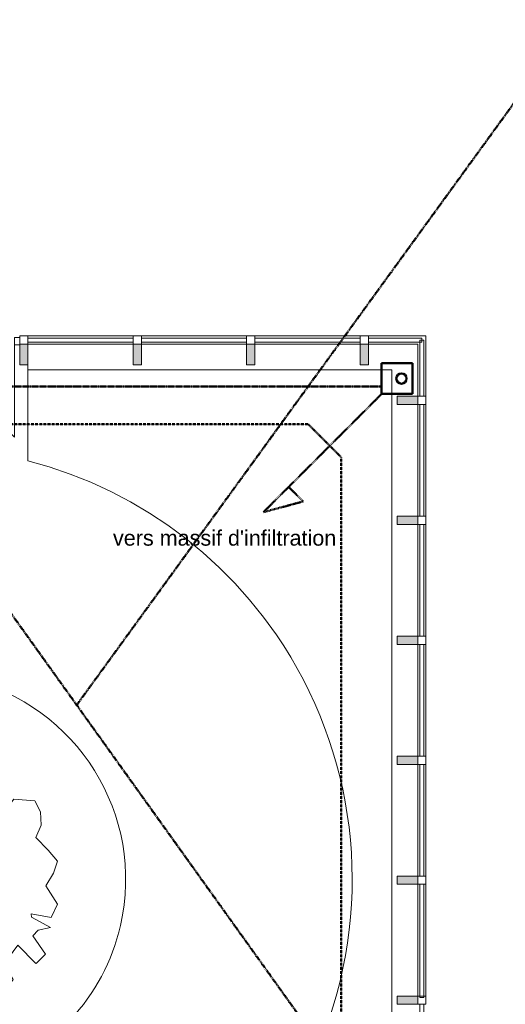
# Model space of a CAD drawing. Header units: millimetres. Extents: x -15787 to 43305, y -34460 to 16025.
# Tile 17 of 44: x 7332 to 12053, y -12627 to -3057. Entities that reach past the tile are written whole.
import ezdxf

# ---------------------------------------------------------------- set-up
doc = ezdxf.new("R2010")
doc.units = ezdxf.units.MM
for name, pattern in [('Caché', [3, 2, -1]), ('Center 1_4_', [13.49375, 6.35, -2.38125, 2.38125, -2.38125]), ('Centre', [12.5, 2.5, -1.875, 6.25, -1.875])]:
    doc.linetypes.add(name, pattern=pattern)
for name, color, linetype, lineweight in [('A-COLS', 52, 'Continuous', 9), ('A-DETL', 90, 'Continuous', 50), ('A-DOOR', 31, 'Continuous', 13), ('A-DOOR-FRAM', 31, 'Continuous', 13), ('A-GLAZ-CURT', 52, 'Continuous', 9), ('A-GLAZ-CWMG', 51, 'Continuous', 9), ('Arbre dessus-Divers _3__dwg', 8, 'Continuous', 9), ('C-TOPO-SDVS', 7, 'Continuous', 9), ('G-ANNO-TEXT', 231, 'Continuous', 9)]:
    doc.layers.add(name, color=color, linetype=linetype, lineweight=lineweight)
doc.styles.add('Arial_1', font='arial.ttf', dxfattribs={"height": 150})

# ---------------------------------------------------------------- blocks, each defined once
blk = doc.blocks.new('Panneau système - Vitré-8080778-RDC_Réseaux')
at = {"layer": 'A-GLAZ-CURT', "color": 30}
for p, q in [((272.75, 20), (-272.75, 20)), ((-272.75, 20), (-272.75, -20)), ((272.75, -20), (272.75, 20)), ((-272.75, -20), (272.75, -20))]:
    blk.add_line(p, q, dxfattribs=at)
blk = doc.blocks.new('Panneau système - Vitré-8391233-RDC_Réseaux')
at = {"layer": 'A-GLAZ-CURT', "color": 30}
for p, q in [((511.6, 20), (-511.6, 20)), ((-511.6, 20), (-511.6, -20)), ((511.6, -20), (511.6, 20)), ((-511.6, -20), (511.6, -20))]:
    blk.add_line(p, q, dxfattribs=at)
blk = doc.blocks.new('Panneau système - Vitré-8391234-RDC_Réseaux')
at = {"layer": 'A-GLAZ-CURT', "color": 30}
for p, q in [((511.6, 20), (-511.6, 20)), ((-511.6, 20), (-511.6, -20)), ((511.6, -20), (511.6, 20)), ((-511.6, -20), (511.6, -20))]:
    blk.add_line(p, q, dxfattribs=at)
blk = doc.blocks.new('Panneau système - Vitré-8391235-RDC_Réseaux')
at = {"layer": 'A-GLAZ-CURT', "color": 30}
for p, q in [((511.6, 20), (-511.6, 20)), ((-511.6, 20), (-511.6, -20)), ((511.6, -20), (511.6, 20)), ((-511.6, -20), (511.6, -20))]:
    blk.add_line(p, q, dxfattribs=at)
blk = doc.blocks.new('Meneau rectangulaire - 80 x 80mm-V2-RDC_Réseaux')
at = {"layer": 'A-GLAZ-CWMG', "color": 23, "lineweight": 13}
for p, q in [((-40, 40), (40, 40)), ((40, 40), (40, -40)), ((-40, -40), (-40, -25)), ((40, -40), (-40, -40))]:
    blk.add_line(p, q, dxfattribs=at)
blk = doc.blocks.new('Meneau rectangulaire - 80 x 80mm-V1-RDC_Réseaux')
at = {"layer": 'A-GLAZ-CWMG', "color": 23, "lineweight": 13}
for p, q in [((-40, 40), (40, 40)), ((-40, -40), (-40, 40)), ((40, 40), (40, -40)), ((40, -40), (-40, -40))]:
    blk.add_line(p, q, dxfattribs=at)
blk = doc.blocks.new('Meneau rectangulaire - 80 x 80mm-8077607-RDC_Réseaux')
at = {"layer": 'A-GLAZ-CWMG', "color": 30}
for p, q in [((7913, -6130.8), (7412, -6130.8)), ((7913, -6210.8), (7412, -6210.8))]:
    blk.add_line(p, q, dxfattribs=at)
blk = doc.blocks.new('Meneau rectangulaire - 80 x 80mm-8077608-RDC_Réseaux')
at = {"layer": 'A-GLAZ-CWMG', "color": 30}
for p, q in [((8623, -6130.8), (8515.2, -6130.8)), ((8623, -6210.8), (8515.2, -6210.8))]:
    blk.add_line(p, q, dxfattribs=at)
blk = doc.blocks.new('Meneau rectangulaire - 80 x 80mm-8077609-RDC_Réseaux')
at = {"layer": 'A-GLAZ-CWMG', "color": 30}
for p, q in [((10043, -6130.8), (9618.5, -6130.8)), ((10043, -6210.8), (9618.5, -6210.8))]:
    blk.add_line(p, q, dxfattribs=at)
blk = doc.blocks.new('Panneau système - Vitré-8350487-RDC_Réseaux')
at = {"layer": 'A-GLAZ-CURT', "color": 30}
for p, q in [((543.1, 20), (-543.1, 20)), ((-543.1, 20), (-543.1, -20)), ((543.1, -20), (543.1, 20)), ((-543.1, -20), (543.1, -20))]:
    blk.add_line(p, q, dxfattribs=at)
blk = doc.blocks.new('Panneau système - Vitré-8350443-RDC_Réseaux')
at = {"layer": 'A-GLAZ-CURT', "color": 30}
for p, q in [((549.8, 20), (-549.8, 20)), ((-549.8, 20), (-549.8, -20)), ((549.8, -20), (549.8, 20)), ((-549.8, -20), (549.8, -20))]:
    blk.add_line(p, q, dxfattribs=at)
blk = doc.blocks.new('Panneau système - Vitré-8391240-RDC_Réseaux')
at = {"layer": 'A-GLAZ-CURT', "color": 30}
for p, q in [((260, 20), (-260, 20)), ((-260, 20), (-260, -20)), ((260, -20), (260, 20)), ((-260, -20), (260, -20))]:
    blk.add_line(p, q, dxfattribs=at)
blk = doc.blocks.new('Meneau rectangulaire - 80 x 80mm-8077612-RDC_Réseaux')
at = {"layer": 'A-GLAZ-CWMG', "color": 30}
for p, q in [((10753, -6130.8), (10721.7, -6130.8)), ((10753, -6210.8), (10721.7, -6210.8))]:
    blk.add_line(p, q, dxfattribs=at)
blk = doc.blocks.new('Meneau rectangulaire - 80 x 80mm-8077630-RDC_Réseaux')
at = {"layer": 'A-GLAZ-CWMG', "color": 30}
for p, q in [((11201.7, -6716.3), (11201.7, -6210.8)), ((11281.7, -6716.3), (11281.7, -6130.8))]:
    blk.add_line(p, q, dxfattribs=at)
blk = doc.blocks.new('Meneau rectangulaire - 80 x 80mm-8077640-RDC_Réseaux')
at = {"layer": 'A-GLAZ-CWMG', "color": 23, "lineweight": 13}
for p, q in [((-40, 40), (40, 40)), ((-40, -40), (-40, 40)), ((40, 40), (40, -40)), ((40, -40), (-40, -40))]:
    blk.add_line(p, q, dxfattribs=at)
blk = doc.blocks.new('Meneau rectangulaire - 80 x 80mm-8350485-RDC_Réseaux')
at = {"layer": 'A-GLAZ-CWMG', "color": 30}
for p, q in [((11201.7, -7882.5), (11201.7, -6796.3)), ((11281.7, -7882.5), (11281.7, -6796.3))]:
    blk.add_line(p, q, dxfattribs=at)
blk = doc.blocks.new('Meneau rectangulaire - 80 x 80mm-8350441-RDC_Réseaux')
at = {"layer": 'A-GLAZ-CWMG', "color": 30}
for p, q in [((11201.7, -12547.3), (11201.7, -11461.1)), ((11281.7, -12547.3), (11281.7, -11461.1))]:
    blk.add_line(p, q, dxfattribs=at)
blk = doc.blocks.new('Double vitrée - Double vitrée-8399190-RDC_Réseaux')
at = {"layer": 'A-DOOR', "color": 23}
for p, q in [((-910, -944.6), (-910, -35)), ((910, -944.6), (910, -35))]:
    blk.add_line(p, q, dxfattribs=at)
at = {"layer": 'A-DOOR', "color": 30, "lineweight": 9}
for p in [(-910, -944.6), (910, -944.6)]:
    blk.add_line(p, (0, -35), dxfattribs=at)
at = {"layer": 'A-DOOR-FRAM', "color": 23}
for p, q in [((-960, 25), (-910, 25)), ((-960, -45), (-960, 25)), ((-910, 25), (-910, -45)), ((910, -45), (910, 25)), ((910, 25), (960, 25)), ((960, 25), (960, -45)), ((-910, -45), (-960, -45)), ((960, -45), (910, -45))]:
    blk.add_line(p, q, dxfattribs=at)
blk = doc.blocks.new('Arbre dessus-Divers _3__dwg-7808548-RDC_Réseaux')
at = {"lineweight": 9, "flags": 128}
for points in [[(15281.1, -1814.3), (15256, -1788.8), (15222.7, -1811), (15219.6, -1786.7), (15199.6, -1767.8), (15143.6, -1762), (15125.6, -1728.3), (15127.2, -1696.7), (15109.4, -1668), (15092.5, -1670.8), (15072.8, -1661.6), (15063.9, -1603.5), (15070.8, -1588.6), (15075.1, -1566.7), (15099.3, -1563.6), (15091.7, -1549.2), (15062.5, -1550), (15047.1, -1521.2), (15053.6, -1489.3), (15070.2, -1474.3), (15094, -1456.6), (15100.6, -1427.2), (15087.3, -1388.6), (15088.7, -1349.7), (15122.3, -1331.7), (15146.4, -1323.8), (15181.5, -1274.2), (15223.1, -1282.8), (15230.7, -1294.7), (15223.9, -1314.4), (15250.8, -1321), (15262.5, -1301.2), (15254.6, -1279.5), (15253.6, -1243), (15299.8, -1241.8), (15322.1, -1255.8), (15325.8, -1306.8), (15347.7, -1306.2), (15351.4, -1262.3), (15348, -1225.9), (15379.5, -1222.6), (15402.1, -1251.2), (15409.8, -1265.6), (15451.5, -1279.1), (15468.2, -1266.5), (15510, -1282.4), (15535, -1308.5), (15523.9, -1347.7), (15538.8, -1359.5), (15548.2, -1347.1), (15594.5, -1350.7), (15607.2, -1374.7), (15608, -1403.9), (15596.6, -1431), (15624.1, -1459.5), (15644.2, -1483.2), (15635.2, -1510.2), (15618.9, -1537.4), (15635.2, -1510.2)], [(15618.9, -1537.4), (15644.3, -1578.2), (15630.5, -1607.7), (15586.6, -1599.2)], [(15597.3, -1709), (15618.1, -1688.4), (15590.3, -1647.7), (15602.1, -1635.2), (15628.7, -1629.7), (15586.8, -1606.5), (15586.6, -1599.2)], [(15596.7, -1708.4), (15556.8, -1668.1), (15526.3, -1710.3), (15546.7, -1743.8), (15530.2, -1766.2), (15481.1, -1748), (15442.6, -1761.2), (15440.7, -1783.2), (15458.2, -1799.8), (15424.9, -1825), (15395.2, -1808.7), (15394.3, -1772.3), (15371.5, -1741.2), (15347.2, -1741.9), (15340.6, -1764), (15360.7, -1790.2), (15363.4, -1802.3), (15341.8, -1810.2), (15334.4, -1805.5), (15281.1, -1814.3)]]:
    blk.add_lwpolyline(points, dxfattribs=at)
for points in [[(15268.8, -1530.8), (15245.2, -1555.8), (15229.8, -1524.5), (15248.9, -1511.8)], [(15356.1, -1534.4), (15327, -1535.1), (15346, -1520), (15356.1, -1534.4), (15327, -1535.1)], [(15125.9, -1617.7), (15143, -1622.1), (15145.8, -1634.2), (15128.9, -1639.5)], [(15196.6, -1641.9), (15232.2, -1606.9), (15239.6, -1613.9), (15221, -1646.1), (15233.7, -1662.8), (15233.9, -1672.5), (15197.3, -1668.6)], [(15271.1, -1714.7), (15260.8, -1693.1), (15280.1, -1687.7), (15288.1, -1711.9)], [(15194.4, -1755.7), (15218.3, -1738), (15220.3, -1723.4), (15242.4, -1732.5), (15235.6, -1749.8)], [(15270.4, -1778), (15279.7, -1763.2), (15304.4, -1774.7), (15318.7, -1767), (15328.7, -1776.4), (15328.9, -1783.7), (15317.1, -1793.8), (15302.5, -1794.2), (15275.5, -1785.2)]]:
    blk.add_lwpolyline(points, close=True, dxfattribs=at)
blk = doc.blocks.new('Meneau rectangulaire - 80 x 80mm-8077625-RDC_Réseaux')
at = {"layer": 'A-GLAZ-CWMG', "color": 30}
for p, q in [((8435.2, -6130.8), (7913, -6130.8)), ((8435.2, -6210.8), (7913, -6210.8))]:
    blk.add_line(p, q, dxfattribs=at)
blk = doc.blocks.new('Meneau rectangulaire - 80 x 80mm-8077226-RDC_Réseaux')
at = {"layer": 'A-GLAZ-CWMG', "color": 30}
for p, q in [((5073, -6130.8), (4363, -6130.8)), ((5073, -6210.8), (4363, -6210.8))]:
    blk.add_line(p, q, dxfattribs=at)
blk = doc.blocks.new('Meneau rectangulaire - 80 x 80mm-8077626-RDC_Réseaux')
at = {"layer": 'A-GLAZ-CWMG', "color": 30}
for p, q in [((9538.5, -6130.8), (9333, -6130.8)), ((9538.5, -6210.8), (9333, -6210.8))]:
    blk.add_line(p, q, dxfattribs=at)
blk = doc.blocks.new('Meneau rectangulaire - 80 x 80mm-8077627-RDC_Réseaux')
at = {"layer": 'A-GLAZ-CWMG', "color": 30}
for p, q in [((10641.7, -6130.8), (10043, -6130.8)), ((10641.7, -6210.8), (10043, -6210.8))]:
    blk.add_line(p, q, dxfattribs=at)
blk = doc.blocks.new('Meneau rectangulaire - 80 x 80mm-8077629-RDC_Réseaux')
at = {"layer": 'A-GLAZ-CWMG', "color": 30}
for p, q in [((11281.7, -6130.8), (10753, -6130.8)), ((11201.7, -6210.8), (10753, -6210.8))]:
    blk.add_line(p, q, dxfattribs=at)

msp = doc.modelspace()

# ---------------------------------------------------------------- hatches: boundary and pattern name
at = {"layer": 'A-COLS'}
for points in [[(7412, -6410.8), (7412, -6210.8), (7332, -6210.8), (7332, -6410.8)], [(8435.2, -6410.8), (8515.2, -6410.8), (8515.2, -6210.8), (8435.2, -6210.8)], [(9538.5, -6410.8), (9618.5, -6410.8), (9618.5, -6210.8), (9538.5, -6210.8)], [(10641.7, -6410.8), (10721.7, -6410.8), (10721.7, -6210.8), (10641.7, -6210.8)], [(11001.7, -6716.3), (11001.7, -6796.3), (11201.7, -6796.3), (11201.7, -6716.3)], [(11001.7, -7882.5), (11001.7, -7962.5), (11201.7, -7962.5), (11201.7, -7882.5)], [(11001.7, -9048.7), (11001.7, -9128.7), (11201.7, -9128.7), (11201.7, -9048.7)], [(11001.7, -10214.9), (11001.7, -10294.9), (11201.7, -10294.9), (11201.7, -10214.9)], [(11001.7, -11381.1), (11001.7, -11461.1), (11201.7, -11461.1), (11201.7, -11381.1)], [(11001.7, -12547.3), (11001.7, -12627.3), (11201.7, -12627.3), (11201.7, -12547.3)]]:
    msp.add_hatch(color=30, dxfattribs=at).paths.add_polyline_path(points)

# ---------------------------------------------------------------- linework, layer by layer
at = {"layer": 'A-COLS', "color": 30}
for p, q in [((7412, -6210.8), (7332, -6210.8)), ((7332, -6215.8), (7332, -6410.8)), ((7412, -6410.8), (7412, -6210.8)), ((8515.2, -6210.8), (8435.2, -6210.8)), ((8435.2, -6210.8), (8435.2, -6410.8)), ((8515.2, -6410.8), (8515.2, -6210.8)), ((9618.5, -6210.8), (9538.5, -6210.8)), ((9538.5, -6210.8), (9538.5, -6410.8)), ((9618.5, -6410.8), (9618.5, -6210.8)), ((10721.7, -6210.8), (10641.7, -6210.8)), ((10641.7, -6210.8), (10641.7, -6410.8)), ((10721.7, -6410.8), (10721.7, -6210.8)), ((7332, -6410.8), (7412, -6410.8)), ((8435.2, -6410.8), (8515.2, -6410.8)), ((9538.5, -6410.8), (9618.5, -6410.8)), ((10641.7, -6410.8), (10721.7, -6410.8)), ((11201.7, -6716.3), (11001.7, -6716.3)), ((11001.7, -6716.3), (11001.7, -6796.3)), ((11201.7, -6796.3), (11201.7, -6716.3)), ((11001.7, -6796.3), (11201.7, -6796.3)), ((11201.7, -7882.5), (11001.7, -7882.5)), ((11001.7, -7882.5), (11001.7, -7962.5)), ((11201.7, -7962.5), (11201.7, -7882.5)), ((11001.7, -7962.5), (11201.7, -7962.5)), ((11201.7, -9048.7), (11001.7, -9048.7)), ((11001.7, -9048.7), (11001.7, -9128.7)), ((11201.7, -9128.7), (11201.7, -9048.7)), ((11001.7, -9128.7), (11201.7, -9128.7)), ((11201.7, -10214.9), (11001.7, -10214.9)), ((11001.7, -10214.9), (11001.7, -10294.9)), ((11201.7, -10294.9), (11201.7, -10214.9)), ((11001.7, -10294.9), (11201.7, -10294.9)), ((11201.7, -11381.1), (11001.7, -11381.1)), ((11001.7, -11381.1), (11001.7, -11461.1)), ((11201.7, -11461.1), (11201.7, -11381.1)), ((11001.7, -11461.1), (11201.7, -11461.1)), ((11201.7, -12547.3), (11001.7, -12547.3)), ((11001.7, -12547.3), (11001.7, -12627.3)), ((11001.7, -12627.3), (11201.7, -12627.3)), ((11201.7, -12627.3), (11201.7, -12547.3))]:
    msp.add_line(p, q, dxfattribs=at)
at = {"layer": 'A-DETL', "linetype": 'Centre'}
for p, q in [((12726.5, -3056.5), (7886.2, -9718.6)), ((6361.3, -7589.8), (14476.8, -18918.9))]:
    msp.add_line(p, q, dxfattribs=at)
at = {"layer": 'A-DETL'}
for p, q in [((10850.4, -6694.8), (10850.4, -6394.8)), ((10850.4, -6394.8), (11150.4, -6394.8)), ((11150.4, -6394.8), (11150.4, -6694.8)), ((11150.4, -6694.8), (10850.4, -6694.8))]:
    msp.add_line(p, q, dxfattribs=at)
at = {"layer": 'A-DETL', "linetype": 'Center 1_4_'}
for p, q in [((1847.5, -6620.8), (10850.4, -6620.8)), ((10850.4, -6694.8), (9702.1, -7843.1)), ((10088.5, -7739.6), (9947.1, -7598.1)), ((9702.1, -7843.1), (10088.5, -7739.6))]:
    msp.add_line(p, q, dxfattribs=at)
at = {"layer": 'A-DETL', "linetype": 'Caché'}
for p, q in [((10138, -6989.6), (2411.4, -6989.6)), ((10138, -6989.6), (10458, -7309.6)), ((10458, -15449.6), (10458, -7309.6))]:
    msp.add_line(p, q, dxfattribs=at)
at = {"layer": 'A-DETL'}
msp.add_circle((11043.3, -6544.8), 50, dxfattribs=at)
at = {"layer": 'C-TOPO-SDVS'}
for p, q in [((7412, -6410.8), (7412, -7343.9)), ((10951.7, -6460.8), (7412, -6460.8)), ((10951.7, -16365.9), (10951.7, -6460.8))]:
    msp.add_line(p, q, dxfattribs=at)
at = {"layer": 'C-TOPO-SDVS', "flags": 128}
for points in [[(7412, -7343.9), (7619.1, -7403.1), (7822.8, -7472.7), (8022.7, -7552.7), (8218.3, -7642.8), (8409, -7742.8), (8594.3, -7852.4), (8773.8, -7971.4), (8946.9, -8099.5), (9113.3, -8236.2), (9272.4, -8381.3), (9423.9, -8534.3), (9567.3, -8694.9), (9702.3, -8862.6), (9828.6, -9037)], [(9828.6, -9037), (9702.3, -8862.6), (9567.3, -8694.9), (9423.9, -8534.3), (9272.4, -8381.3), (9113.3, -8236.2), (8946.9, -8099.5), (8773.8, -7971.4), (8594.3, -7852.4), (8409, -7742.8), (8218.3, -7642.8), (8022.7, -7552.7), (7822.8, -7472.7), (7619.1, -7403.1), (7412, -7343.9)]]:
    msp.add_lwpolyline(points, dxfattribs=at)
at = {"layer": 'C-TOPO-SDVS'}
for radius, start, end in [(4202.6, 284.46287, 34.43313), (4202.6, 284.46287, 34.43313), (2000, 347.02114, 76.88526), (2000, 347.02114, 76.88526), (2000, 167.02114, 347.02114), (2000, 167.02114, 347.02114)]:
    msp.add_arc((6362.4, -11413.3), radius, start, end, dxfattribs=at)

# ---------------------------------------------------------------- block references
at = {"layer": 'A-DOOR', "color": 30, "lineweight": 9}
msp.add_blockref('Double vitrée - Double vitrée-8399190-RDC_Réseaux', (6372, -6170.8), dxfattribs=at)
at = {"layer": 'A-GLAZ-CURT', "color": 30}
for name, p in [('Panneau système - Vitré-8391233-RDC_Réseaux', (7923.6, -6170.8)), ('Panneau système - Vitré-8391234-RDC_Réseaux', (9026.9, -6170.8)), ('Panneau système - Vitré-8391235-RDC_Réseaux', (10130.1, -6170.8)), ('Panneau système - Vitré-8391240-RDC_Réseaux', (10981.7, -6170.8))]:
    msp.add_blockref(name, p, dxfattribs=at)
at = {"layer": 'A-GLAZ-CURT', "color": 30, "rotation": 269.9999999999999}
for name, p in [('Panneau système - Vitré-8080778-RDC_Réseaux', (11241.7, -6443.5)), ('Panneau système - Vitré-8350487-RDC_Réseaux', (11241.7, -7339.4)), ('Panneau système - Vitré-8350487-RDC_Réseaux', (11241.7, -8505.6)), ('Panneau système - Vitré-8350487-RDC_Réseaux', (11241.7, -9671.8)), ('Panneau système - Vitré-8350487-RDC_Réseaux', (11241.7, -10838)), ('Panneau système - Vitré-8350443-RDC_Réseaux', (11241.7, -12010.9)), ('Panneau système - Vitré-8350487-RDC_Réseaux', (11241.7, -13170.4))]:
    msp.add_blockref(name, p, dxfattribs=at)
at = {"layer": 'A-GLAZ-CWMG', "color": 30, "extrusion": (0, 0, -1)}
for name, p, rotation in [('Meneau rectangulaire - 80 x 80mm-V2-RDC_Réseaux', (-7372, -6170.8), 180), ('Meneau rectangulaire - 80 x 80mm-V1-RDC_Réseaux', (-8475.2, -6170.8), 180), ('Meneau rectangulaire - 80 x 80mm-V1-RDC_Réseaux', (-9578.5, -6170.8), 180), ('Meneau rectangulaire - 80 x 80mm-V1-RDC_Réseaux', (-10681.7, -6170.8), 180), ('Meneau rectangulaire - 80 x 80mm-8077640-RDC_Réseaux', (-11241.7, -6756.3), 270.0000000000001), ('Meneau rectangulaire - 80 x 80mm-8077640-RDC_Réseaux', (-11241.7, -7922.5), 270.0000000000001), ('Meneau rectangulaire - 80 x 80mm-8077640-RDC_Réseaux', (-11241.7, -9088.7), 270.0000000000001), ('Meneau rectangulaire - 80 x 80mm-8077640-RDC_Réseaux', (-11241.7, -10254.9), 270.0000000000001), ('Meneau rectangulaire - 80 x 80mm-8077640-RDC_Réseaux', (-11241.7, -11421.1), 270.0000000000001), ('Meneau rectangulaire - 80 x 80mm-8077640-RDC_Réseaux', (-11241.7, -12587.3), 270.0000000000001)]:
    msp.add_blockref(name, p, dxfattribs=dict(at, rotation=rotation))
at = {"layer": 'A-GLAZ-CWMG', "color": 30}
for name, p in [('Meneau rectangulaire - 80 x 80mm-8077607-RDC_Réseaux', (0, 0)), ('Meneau rectangulaire - 80 x 80mm-8077625-RDC_Réseaux', (0, 0)), ('Meneau rectangulaire - 80 x 80mm-8077608-RDC_Réseaux', (0, 0)), ('Meneau rectangulaire - 80 x 80mm-8077226-RDC_Réseaux', (4260, 0)), ('Meneau rectangulaire - 80 x 80mm-8077626-RDC_Réseaux', (0, 0)), ('Meneau rectangulaire - 80 x 80mm-8077609-RDC_Réseaux', (0, 0)), ('Meneau rectangulaire - 80 x 80mm-8077627-RDC_Réseaux', (0, 0)), ('Meneau rectangulaire - 80 x 80mm-8077612-RDC_Réseaux', (0, 0)), ('Meneau rectangulaire - 80 x 80mm-8077629-RDC_Réseaux', (0, 0)), ('Meneau rectangulaire - 80 x 80mm-8077630-RDC_Réseaux', (0, 0)), ('Meneau rectangulaire - 80 x 80mm-8350485-RDC_Réseaux', (0, 0)), ('Meneau rectangulaire - 80 x 80mm-8350485-RDC_Réseaux', (0, -1166.2)), ('Meneau rectangulaire - 80 x 80mm-8350485-RDC_Réseaux', (0, -2332.4)), ('Meneau rectangulaire - 80 x 80mm-8350485-RDC_Réseaux', (0, -3498.6)), ('Meneau rectangulaire - 80 x 80mm-8350441-RDC_Réseaux', (0, 0))]:
    msp.add_blockref(name, p, dxfattribs=at)
at = {"layer": 'Arbre dessus-Divers _3__dwg', "color": 250, "lineweight": 15, "xscale": 4.414460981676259, "yscale": 4.414460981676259, "zscale": 4.414460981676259}
msp.add_blockref('Arbre dessus-Divers _3__dwg-7808548-RDC_Réseaux', (-61361.6, -4687.4), dxfattribs=at)

# ---------------------------------------------------------------- texts
at = {"layer": 'G-ANNO-TEXT', "color": 7, "insert": (8239.1, -8019.1), "char_height": 150, "width": 2645.569, "attachment_point": 1, "style": 'Arial_1'}
msp.add_mtext("vers massif d'infiltration", dxfattribs=at)

doc.saveas('drawing.dxf')
